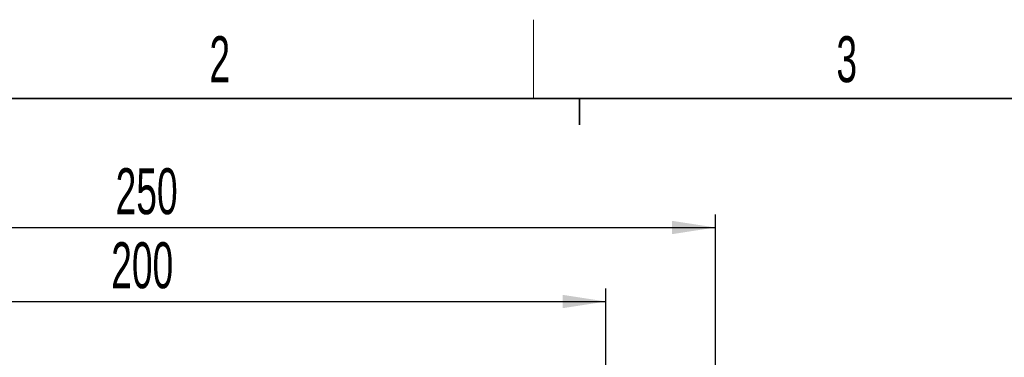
# Model space of a CAD drawing. Header units: millimetres. Extents: x 5 to 418, y 2 to 292.
# Tile 11 of 25: x 82 to 157, y 263 to 288. Entities that reach past the tile are written whole.
import ezdxf

# ---------------------------------------------------------------- set-up
doc = ezdxf.new("R2010")
doc.units = ezdxf.units.MM
doc.layers.add('SLD-0', color=7, linetype='Continuous')
doc.styles.add('SLDTEXTSTYLE0', font='TXT', dxfattribs={"width": 0.605})
doc.dimstyles.new('SLDDIMSTYLE0', dxfattribs={"dimtxt": 3.5, "dimasz": 3.302, "dimexe": 0, "dimexo": 0.0625, "dimgap": 0.875, "dimtad": 1, "dimlfac": 3, "dimrnd": 1e-09, "dimzin": 12, "dimdsep": 46, "dimtxsty": 'SLDTEXTSTYLE0', "dimsah": 1, "dimcen": 0.09, "dimadec": 0, "dimazin": 3, "dimtfac": 1, "dimtofl": 0, "dimtmove": 0, "dimatfit": 3, "dimfxl": 1, "dimfrac": 2, "dimtolj": 1, "dimtzin": 12, "dimarcsym": 0})

# ---------------------------------------------------------------- blocks, each defined once
blk = doc.blocks.new('_D_4')
at = {"layer": 'SLD-0', "color": 7}
for p, q in [((52.015, 221.93), (52.015, 273.683)), ((135.348, 221.93), (135.348, 273.683)), ((52.015, 272.683), (135.348, 272.683))]:
    blk.add_line(p, q, dxfattribs=at)
for points in [[(52.015, 272.683), (55.317, 272.175), (55.317, 273.191)], [(135.348, 272.683), (132.046, 273.191), (132.046, 272.175)]]:
    blk.add_solid(points, dxfattribs=at)
at = {"layer": 'SLD-0', "color": 7, "insert": (89.671, 277.195), "char_height": 3.5, "attachment_point": 1, "style": 'SLDTEXTSTYLE0'}
blk.add_mtext('250', dxfattribs=at)
blk = doc.blocks.new('_D_6')
at = {"layer": 'SLD-0', "color": 7}
for p, q in [((60.348, 237.263), (60.348, 268.048)), ((127.015, 237.263), (127.015, 268.048)), ((60.348, 267.048), (127.015, 267.048))]:
    blk.add_line(p, q, dxfattribs=at)
for points in [[(60.348, 267.048), (63.65, 266.54), (63.65, 267.556)], [(127.015, 267.048), (123.713, 267.556), (123.713, 266.54)]]:
    blk.add_solid(points, dxfattribs=at)
at = {"layer": 'SLD-0', "color": 7, "insert": (89.336, 271.56), "char_height": 3.5, "attachment_point": 1, "style": 'SLDTEXTSTYLE0'}
blk.add_mtext('200', dxfattribs=at)

msp = doc.modelspace()

# ---------------------------------------------------------------- linework, layer by layer
at = {"layer": 'SLD-0', "lineweight": 18}
msp.add_line((121.5, 282.5), (121.5, 288.5), dxfattribs=at)
at = {"layer": 'SLD-0', "lineweight": 35}
msp.add_line((408, 282.5), (26, 282.5), dxfattribs=at)
at = {"layer": 'SLD-0'}
for p, q in [((125, 280.5), (125, 282.5)), ((125, 282.5), (125, 280.5))]:
    msp.add_line(p, q, dxfattribs=at)

# ---------------------------------------------------------------- texts
at = {"layer": 'SLD-0', "char_height": 3.5, "attachment_point": 2, "style": 'SLDTEXTSTYLE0'}
for s, insert in [('2', (97.6027, 287.243)), ('3', (145.3527, 287.243))]:
    msp.add_mtext(s, dxfattribs=dict(at, insert=insert))

# ---------------------------------------------------------------- dimensions: what is measured, and where the dimension line sits
at = {"layer": 'SLD-0', "color": 7}
for base, p1, p2, picture, middle in [((135.3481, 272.683), (52.0148, 220.9296), (135.3481, 220.9296), '_D_4', (93.6815, 272.683)), ((127.0148, 267.0481), (60.3481, 236.2629), (127.0148, 236.2629), '_D_6', (93.3461, 267.0481))]:
    dim = msp.add_linear_dim(base=base, p1=p1, p2=p2, dimstyle='SLDDIMSTYLE0', dxfattribs=at)
    dim.commit()
    dim.dimension.update_dxf_attribs({"geometry": picture, "text_midpoint": middle, "dimtype": 160})

doc.saveas('drawing.dxf')
